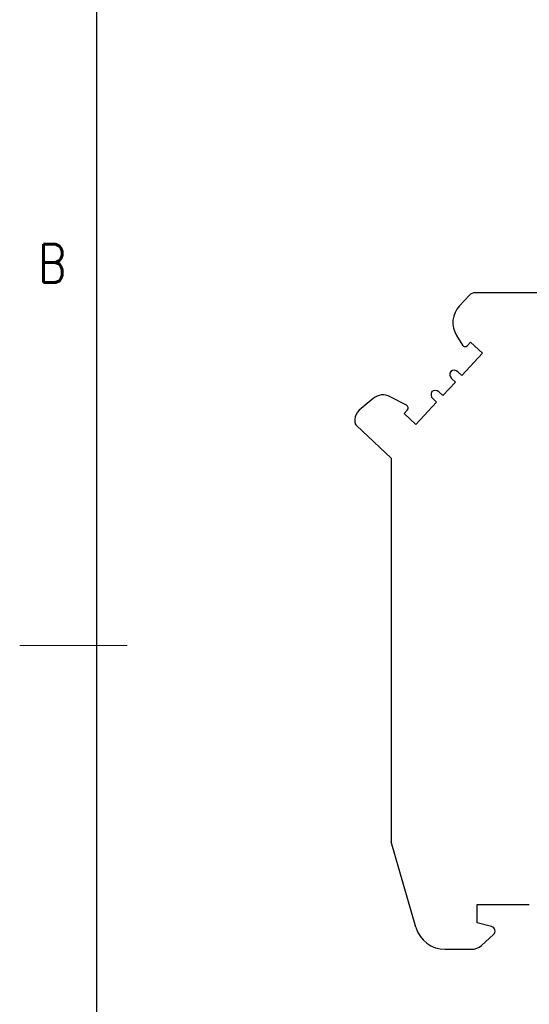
# Model space of a CAD drawing. Header units: inches. Extents: x 3728 to 5725, y -2497 to -825.
# Tile 2 of 15: x 5428 to 5462, y -2415 to -2351. Entities that reach past the tile are written whole.
import ezdxf
from ezdxf.enums import TextEntityAlignment as Align

# ---------------------------------------------------------------- set-up
doc = ezdxf.new("R2010")
doc.units = ezdxf.units.IN
doc.header["$MEASUREMENT"] = 0
doc.layers.get('0').update_dxf_attribs({"lineweight": 30})
for name, color, linetype, lineweight in [('TEXT', 6, 'Continuous', 13), ('尺寸线', 3, 'Continuous', 13), ('轮廓线', 7, 'Continuous', 30)]:
    doc.layers.add(name, color=color, linetype=linetype, lineweight=lineweight)
doc.layers.add('TFR-TRI', color=7, linetype='Continuous')
doc.styles.add('romans-高2.5', font='romans.shx', dxfattribs={"width": 0.8, "height": 2.5})
doc.styles.add('romans-高3.5', font='romans.shx', dxfattribs={"width": 0.8, "height": 3.5})
doc.styles.add('宋体-高2.5', font='txt', dxfattribs={"width": 0.8, "height": 2.5})

# ---------------------------------------------------------------- blocks, each defined once
blk = doc.blocks.new('FOR-1754 Rev.1.1-A4客户图')
at = {"layer": '尺寸线'}
blk.add_line((-285, 100), (-292, 100), dxfattribs=at)
at = {"layer": '轮廓线'}
blk.add_line((-287, 200), (-287, 0), dxfattribs=at)
at = {"layer": 'TEXT', "style": 'romans-高2.5', "width": 0.8}
blk.add_text('B', height=2.5, dxfattribs=at).set_placement((-290.782, 123.658))
at = {"layer": '尺寸线', "style": '宋体-高2.5', "width": 0.8}
blk.add_attdef('/', text='', height=2.5, dxfattribs=at).set_placement((-55.643, 31.973), align=Align.MIDDLE_LEFT)
at = {"layer": '尺寸线', "width": 0.8}
for tag, height, style, p in [('/', 2.5, 'romans-高2.5', (-94.886, 30.436)), ('/', 2.5, 'romans-高2.5', (-96.707, 25.38)), ('/', 2.5, 'romans-高2.5', (-102.11, 20.605)), ('15EDGKNM-3.81-XXP-1Y-1000A(H)', 3.5, 'romans-高3.5', (-40.893, 11.725)), ('CENGMZ_2018.10.18', 2.5, 'romans-高2.5', (-97.539, 6.165)), ('15EDGKNM-3.5-C04', 2.5, 'romans-高2.5', (-47.364, 6.202)), ('T0-1', 2.5, 'romans-高2.5', (-5.688, 6.165)), ('1/1', 2.5, 'romans-高2.5', (-5.772, 1.368)), ('2:1', 2.5, 'romans-高2.5', (-23.284, 1.196))]:
    blk.add_attdef(tag, text='', height=height, dxfattribs=dict(at, style=style)).set_placement(p, align=Align.CENTER)

msp = doc.modelspace()

# ---------------------------------------------------------------- linework, layer by layer
at = {"layer": 'TFR-TRI', "color": 7}
for p, q in [((5457.698, -2368.993), (5457.053, -2369.684)), ((5493.403, -2368.834), (5458.063, -2368.834)), ((5456.866, -2371.623), (5457.257, -2372.249)), ((5457.573, -2372.279), (5457.777, -2372.06)), ((5457.777, -2372.06), (5458.545, -2372.776)), ((5458.545, -2372.776), (5457.198, -2374.22)), ((5456.942, -2373.981), (5457.198, -2374.22)), ((5456.789, -2374.659), (5455.971, -2375.537)), ((5456.789, -2374.659), (5456.533, -2374.42)), ((5455.715, -2375.298), (5455.971, -2375.537)), ((5451.431, -2375.724), (5450.52, -2376.485)), ((5453.599, -2376.171), (5452.541, -2375.609)), ((5455.562, -2375.975), (5454.215, -2377.42)), ((5455.562, -2375.975), (5455.306, -2375.737)), ((5453.447, -2376.704), (5453.651, -2376.484)), ((5454.215, -2377.42), (5453.447, -2376.704)), ((5450.233, -2377.099), (5450.233, -2377.269)), ((5450.329, -2377.488), (5452.608, -2379.614)), ((5452.608, -2379.614), (5452.608, -2404.642)), ((5454.2, -2410.193), (5452.608, -2404.642)), ((5458.208, -2409.914), (5458.208, -2408.714)), ((5458.208, -2408.714), (5461.607, -2408.714)), ((5459.151, -2410.162), (5458.208, -2409.914)), ((5458.487, -2411.385), (5459.276, -2410.675)), ((5456.123, -2411.642), (5457.818, -2411.642))]:
    msp.add_line(p, q, dxfattribs=at)
for centre, radius, start, end in [((5458.063, -2369.334), 0.5, 90, 137), ((5458.223, -2370.775), 1.6, 137, 212), ((5457.426, -2372.143), 0.2, 212, 317), ((5456.772, -2374.164), 0.35, 145.21321, 227), ((5456.704, -2374.237), 0.35, 47, 128.78679), ((5455.544, -2375.481), 0.35, 145.21321, 227), ((5455.476, -2375.554), 0.35, 47, 128.78679), ((5452.072, -2376.492), 1, 62, 129.87057), ((5451.033, -2377.099), 0.8, 129.87057, 180), ((5453.505, -2376.348), 0.2, 317, 62), ((5450.533, -2377.269), 0.3, 180, 227), ((5456.123, -2409.642), 2, 196, 270), ((5459.075, -2410.452), 0.3, 312, 75.23738), ((5457.818, -2410.642), 1, 270, 312)]:
    msp.add_arc(centre, radius, start, end, dxfattribs=at)

# ---------------------------------------------------------------- block references
msp.add_blockref('FOR-1754 Rev.1.1-A4客户图', (5720.371, -2491.826))

doc.saveas('drawing.dxf')
